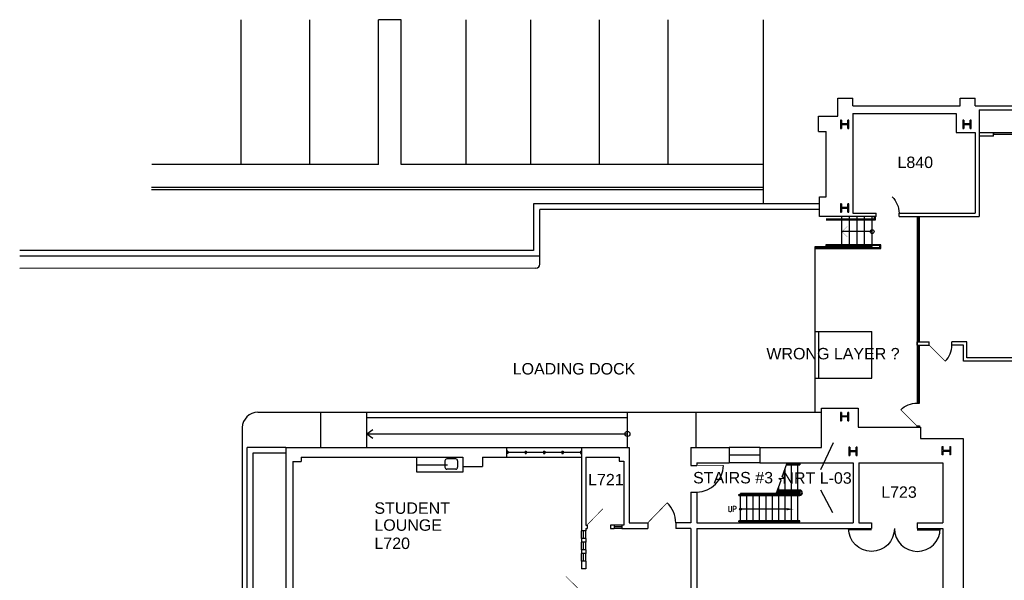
# Model space of a CAD drawing. Extents: x 1029 to 4798, y 49 to 3217.
# Tile 2 of 5: x 1029 to 2578, y 2334 to 3217. Entities that reach past the tile are written whole.
import ezdxf

# ---------------------------------------------------------------- set-up
doc = ezdxf.new("R2010")
doc.units = 0
doc.header["$LTSCALE"] = 96
doc.header["$MEASUREMENT"] = 0
doc.linetypes.add('DASHED', pattern=[0.75, 0.5, -0.25])
doc.layers.get('0').update_dxf_attribs({"linetype": 'CONTINUOUS'})
doc.layers.get('DEFPOINTS').update_dxf_attribs({"color": 31, "linetype": 'CONTINUOUS'})
for name, color, linetype in [('A-ANNO-TEXT', 4, 'CONTINUOUS'), ('A-ANNO-TEXT-CTC', 181, 'CONTINUOUS'), ('A-CASE-OVHD', 1, 'DASHED'), ('A-COLS', 1, 'CONTINUOUS'), ('A-DOOR', 2, 'CONTINUOUS'), ('A-FLOR-CASE', 3, 'CONTINUOUS'), ('A-FLOR-STRS', 2, 'CONTINUOUS'), ('A-GLAZ', 2, 'CONTINUOUS'), ('A-ROOF', 1, 'CONTINUOUS'), ('A-WALL-FULL', 6, 'CONTINUOUS'), ('A-WALL-SILL', 1, 'CONTINUOUS'), ('C-PKNG', 2, 'CONTINUOUS'), ('P-FIXT', 3, 'CONTINUOUS')]:
    doc.layers.add(name, color=color, linetype=linetype)
doc.styles.add('ARIAL', font='arial.ttf')
doc.styles.add('PP-FPLL-unverified$0$STANDARD', font='ROMANS.shx', dxfattribs={"width": 0.85})
doc.styles.get("Standard").update_dxf_attribs({"font": 'ROMANS.shx', "width": 0.85})

# ---------------------------------------------------------------- blocks, each defined once
blk = doc.blocks.new('180S1')
blk.add_line((-0.5, 0.0625), (-1.5, 0.0625))
blk.add_arc((-0.5, 0), 1, 0, 180)
blk = doc.blocks.new('DOOR-E')
at = {"const_width": 0.001}
blk.add_lwpolyline([(0, 0), (-0.707, 0.707)], dxfattribs=at)
blk.add_arc((0, 0), 1, 135, 180)
blk = doc.blocks.new('PP-FPLL-unverified$0$180S1')
blk.add_line((-0.5, 0.0625), (-1.5, 0.0625))
blk.add_arc((-0.5, 0), 1, 0, 180)
blk = doc.blocks.new('DOOR')
at = {"const_width": 0.0278}
blk.add_lwpolyline([(0, 0), (-0.707, 0.707)], dxfattribs=at)
blk.add_arc((0, 0), 1, 135, 180)

msp = doc.modelspace()

# ---------------------------------------------------------------- linework, layer by layer
at = {"layer": 'A-ANNO-TEXT'}
for p, q in [((2370, 2883.2), (2322.5, 2883.2)), ((2235.5, 2446.3), (2163, 2446.3)), ((2235.5, 2446.3), (2163, 2446.3))]:
    msp.add_line(p, q, dxfattribs=at)
at = {"layer": 'A-ANNO-TEXT', "const_width": 0.388}
msp.add_lwpolyline([(2331, 2874.7), (2322.5, 2883.2), (2331, 2891.7)], dxfattribs=at)
at = {"layer": 'A-ANNO-TEXT'}
for centre, radius in [((2370, 2883.2), 3), ((2163, 2446.3), 1.44), ((2163, 2446.3), 1.44)]:
    msp.add_circle(centre, radius, dxfattribs=at)
msp.add_solid([(2235.5, 2444.5), (2235.5, 2448.1), (2246.3, 2446.3)], dxfattribs=at)
msp.add_solid([(2235.5, 2444.5), (2235.5, 2448.1), (2246.3, 2446.3)], dxfattribs=at)
at = {"layer": 'A-ANNO-TEXT-CTC'}
for p, q in [((2289.4, 2508.7), (2309, 2551.5)), ((2288.6, 2476.7), (2307.5, 2441.1))]:
    msp.add_line(p, q, dxfattribs=at)
at = {"layer": 'A-CASE-OVHD'}
msp.add_line((1654, 2516.3), (1654, 2528.3), dxfattribs=at)
msp.add_lwpolyline([(1654, 2516.3), (1726, 2516.3)], dxfattribs=at)
at = {"layer": 'A-COLS'}
for p, q in [((2320.3, 3058.5), (2320.3, 3045.5)), ((2321.6, 3058.5), (2320.3, 3058.5)), ((2321.6, 3058.5), (2321.6, 3052.7)), ((2331.9, 3052.7), (2321.6, 3052.7)), ((2331.9, 3051.3), (2321.6, 3051.3)), ((2321.6, 3051.3), (2321.6, 3045.5)), ((2333.3, 3058.5), (2331.9, 3058.5)), ((2331.9, 3052.7), (2331.9, 3058.5)), ((2331.9, 3045.5), (2331.9, 3051.3)), ((2333.3, 3045.5), (2333.3, 3058.5)), ((2512.5, 3058.5), (2512.5, 3045.5)), ((2513.9, 3058.5), (2512.5, 3058.5)), ((2513.9, 3058.5), (2513.9, 3052.7)), ((2524.1, 3052.7), (2513.9, 3052.7)), ((2524.1, 3051.3), (2513.9, 3051.3)), ((2513.9, 3051.3), (2513.9, 3045.5)), ((2525.5, 3058.5), (2524.1, 3058.5)), ((2524.1, 3052.7), (2524.1, 3058.5)), ((2524.1, 3045.5), (2524.1, 3051.3)), ((2525.5, 3045.5), (2525.5, 3058.5)), ((2320.3, 3045.5), (2321.6, 3045.5)), ((2331.9, 3045.5), (2333.3, 3045.5)), ((2512.5, 3045.5), (2513.9, 3045.5)), ((2524.1, 3045.5), (2525.5, 3045.5)), ((2320.3, 2927), (2320.3, 2914)), ((2321.6, 2927), (2320.3, 2927)), ((2321.6, 2927), (2321.6, 2921.2)), ((2333.3, 2927), (2331.9, 2927)), ((2331.9, 2921.2), (2331.9, 2927)), ((2333.3, 2914), (2333.3, 2927)), ((2320.3, 2914), (2321.6, 2914)), ((2331.9, 2921.2), (2321.6, 2921.2)), ((2331.9, 2919.8), (2321.6, 2919.8)), ((2321.6, 2919.8), (2321.6, 2914)), ((2331.9, 2914), (2331.9, 2919.8)), ((2331.9, 2914), (2333.3, 2914)), ((2320.3, 2598.6), (2320.3, 2585.6)), ((2321.6, 2598.6), (2320.3, 2598.6)), ((2321.6, 2598.6), (2321.6, 2592.8)), ((2331.9, 2592.8), (2321.6, 2592.8)), ((2331.9, 2591.4), (2321.6, 2591.4)), ((2321.6, 2591.4), (2321.6, 2585.6)), ((2333.3, 2598.6), (2331.9, 2598.6)), ((2331.9, 2592.8), (2331.9, 2598.6)), ((2331.9, 2585.6), (2331.9, 2591.4)), ((2333.3, 2585.6), (2333.3, 2598.6)), ((2320.3, 2585.6), (2321.6, 2585.6)), ((2331.9, 2585.6), (2333.3, 2585.6)), ((2333.3, 2543.9), (2333.3, 2530.9)), ((2334.6, 2543.9), (2333.3, 2543.9)), ((2334.6, 2543.9), (2334.6, 2538.1)), ((2346.2, 2543.9), (2344.9, 2543.9)), ((2344.9, 2538.1), (2344.9, 2543.9)), ((2346.2, 2530.9), (2346.2, 2543.9)), ((2480.3, 2544.9), (2481.6, 2544.9)), ((2480.3, 2531.9), (2480.3, 2544.9)), ((2481.6, 2539.1), (2481.6, 2544.9)), ((2491.9, 2544.9), (2491.9, 2539.1)), ((2491.9, 2544.9), (2493.3, 2544.9)), ((2493.3, 2544.9), (2493.3, 2531.9)), ((2333.3, 2530.9), (2334.6, 2530.9)), ((2344.9, 2538.1), (2334.6, 2538.1)), ((2344.9, 2536.7), (2334.6, 2536.7)), ((2334.6, 2536.7), (2334.6, 2530.9)), ((2344.9, 2530.9), (2344.9, 2536.7)), ((2344.9, 2530.9), (2346.2, 2530.9)), ((2481.6, 2531.9), (2480.3, 2531.9)), ((2481.6, 2539.1), (2491.9, 2539.1)), ((2481.6, 2531.9), (2481.6, 2537.7)), ((2481.6, 2537.7), (2491.9, 2537.7)), ((2491.9, 2537.7), (2491.9, 2531.9)), ((2493.3, 2531.9), (2491.9, 2531.9))]:
    msp.add_line(p, q, dxfattribs=at)
at = {"layer": 'A-DOOR'}
msp.add_line((2193.1, 2531.3), (2145.1, 2531.3), dxfattribs=at)
msp.add_lwpolyline([(2596.8, 3038.6), (2560.7, 3038.6), (2560.7, 3036.8), (2632.8, 3036.8)], dxfattribs=at)
for points, const_width in [([(2094, 2515.3), (2136, 2515.3)], 1.25), ([(2017, 2424.8), (2047.6, 2456.4)], 1.22)]:
    msp.add_lwpolyline(points, dxfattribs=dict(at, const_width=const_width))
for points, format in [([(1958.5, 2421.3, 0, 0, 0.223648), (1946.4, 2447, 0.925, 0.925, 0), (1921.5, 2421.3, 0, 0, 0)], "xyseb"), ([(2061, 2424.8, 0.202787), (2047.6, 2456.4)], "xyb"), ([(1913, 2352.3, 0, 0, 0.223648), (1888, 2340.6, 0.9, 0.9, 0), (1913, 2316.3, 0, 0, 0)], "xyseb")]:
    msp.add_lwpolyline(points, format=format, dxfattribs=at)
msp.add_arc((2094, 2515.3), 42, 270, 0, dxfattribs=at)
at = {"layer": 'A-FLOR-CASE'}
msp.add_lwpolyline([(1726, 2513.3), (1726, 2504.3), (1654, 2504.3), (1654, 2528.3)], dxfattribs=at)
at = {"layer": 'A-FLOR-STRS'}
for p, q in [((2322.5, 2859.6), (2322.5, 2906.8)), ((2334.4, 2859.6), (2334.4, 2906.8)), ((2346.2, 2859.6), (2346.2, 2906.8)), ((2358.1, 2859.6), (2358.1, 2906.8)), ((2370, 2859.6), (2370, 2906.8)), ((2280.5, 2859.6), (2370, 2859.6)), ((2228.4, 2497), (2236.4, 2519.3)), ((2233, 2476.3), (2233, 2510)), ((2235.4, 2516.3), (2256, 2516.3)), ((2235.9, 2517.8), (2256, 2517.8)), ((2243, 2517.8), (2243, 2519.3)), ((2243, 2476.3), (2243, 2516.3)), ((2253, 2517.8), (2253, 2519.3)), ((2253, 2476.3), (2253, 2516.3)), ((2256, 2517.8), (2256, 2516.3)), ((2223.4, 2494.5), (2231.2, 2495.2)), ((2226.7, 2492), (2223.4, 2494.5)), ((2231.2, 2495.2), (2228.4, 2497)), ((2219, 2470.7), (2226.7, 2492)), ((2223, 2476.3), (2223, 2482.1)), ((2160, 2469.3), (2256, 2469.3)), ((2160, 2467.8), (2160, 2469.3)), ((2160, 2467.8), (2256, 2467.8)), ((2256, 2470.8), (2163, 2470.8)), ((2163, 2469.3), (2163, 2470.8)), ((2163, 2424.8), (2163, 2467.8)), ((2173, 2469.3), (2173, 2470.8)), ((2173, 2424.8), (2173, 2467.8)), ((2183, 2469.3), (2183, 2470.8)), ((2183, 2424.8), (2183, 2467.8)), ((2193, 2469.3), (2193, 2470.8)), ((2193, 2424.8), (2193, 2467.8)), ((2203, 2469.3), (2203, 2470.8)), ((2203, 2424.8), (2203, 2467.8)), ((2213, 2469.3), (2213, 2470.8)), ((2213, 2427.8), (2213, 2467.8)), ((2219.8, 2473.3), (2256, 2473.3)), ((2256, 2474.8), (2220.4, 2474.8)), ((2256, 2476.3), (2220.9, 2476.3)), ((2223, 2473.3), (2223, 2474.8)), ((2223, 2469.3), (2223, 2470.8)), ((2223, 2427.8), (2223, 2467.8)), ((2233, 2473.3), (2233, 2474.8)), ((2233, 2469.3), (2233, 2470.8)), ((2233, 2427.8), (2233, 2467.8)), ((2243, 2473.3), (2243, 2474.8)), ((2243, 2469.3), (2243, 2470.8)), ((2243, 2427.8), (2243, 2467.8)), ((2253, 2473.3), (2253, 2474.8)), ((2253, 2469.3), (2253, 2470.8)), ((2253, 2427.8), (2253, 2467.8)), ((2256, 2470.8), (2256, 2473.3)), ((2256, 2427.8), (2160, 2427.8)), ((2160, 2426.3), (2160, 2427.8)), ((2256, 2426.3), (2160, 2426.3)), ((2213, 2424.8), (2213, 2426.3)), ((2223, 2424.8), (2223, 2426.3)), ((2233, 2424.8), (2233, 2426.3)), ((2243, 2424.8), (2243, 2426.3)), ((2253, 2424.8), (2253, 2426.3)), ((2256, 2426.3), (2256, 2427.8))]:
    msp.add_line(p, q, dxfattribs=at)
for points in [[(2297.7, 2903.1), (2373.3, 2903.1)], [(2297.8, 2901.6), (2374.8, 2901.6)]]:
    msp.add_lwpolyline(points, dxfattribs=at)
for points in [[(2373.3, 2903.1, 0.414214), (2373.5, 2903.3), (2373.5, 2906.8)], [(2374.8, 2901.6, 0.414214), (2375, 2901.8), (2375, 2906.8)], [(2281.2, 2856.6), (2383.4, 2856.6, 0.414214), (2383.5, 2856.7), (2383.5, 2862.4, 0.414214), (2383.4, 2862.6), (2297.3, 2862.6, 0.414214), (2297, 2862.3), (2297, 2859.6)], [(2281.2, 2858.1), (2381.9, 2858.1, 0.414214), (2382, 2858.2), (2382, 2860.9, 0.414214), (2381.9, 2861.1), (2298.8, 2861.1, 0.414214), (2298.5, 2860.8), (2298.5, 2859.6)]]:
    msp.add_lwpolyline(points, format="xyb", dxfattribs=at)
for radius in [4.25, 2.75]:
    msp.add_arc((2256, 2472.1), radius, 270, 90, dxfattribs=at)
at = {"layer": 'A-GLAZ'}
for p, q in [((2442.5, 2904.8), (2442.5, 2857.8)), ((2442.5, 2856.1), (2442.5, 2809.1)), ((2442.5, 2807.3), (2442.5, 2760.3)), ((2442.5, 2758.6), (2442.5, 2711.6)), ((2442.5, 2702.8), (2442.5, 2659.8)), ((2442.5, 2658.1), (2442.5, 2615.1)), ((1797, 2537.8), (1795, 2537.8)), ((1797, 2533.8), (1795, 2533.8)), ((1797, 2537.8), (1797, 2533.8)), ((1797, 2535.8), (1824, 2535.8)), ((1824, 2537.8), (1824, 2533.8)), ((1824, 2537.8), (1826, 2537.8)), ((1824, 2533.8), (1826, 2533.8)), ((1826, 2537.8), (1826, 2533.8)), ((1826, 2535.8), (1853, 2535.8)), ((1853, 2537.8), (1853, 2533.8)), ((1853, 2537.8), (1855, 2537.8)), ((1853, 2533.8), (1855, 2533.8)), ((1855, 2537.8), (1855, 2533.8)), ((1855, 2535.8), (1882, 2535.8)), ((1882, 2537.8), (1882, 2533.8)), ((1882, 2537.8), (1884, 2537.8)), ((1882, 2533.8), (1884, 2533.8)), ((1884, 2537.8), (1884, 2533.8)), ((1884, 2535.8), (1911, 2535.8)), ((1911, 2537.8), (1911, 2533.8)), ((1911, 2537.8), (1913, 2537.8)), ((1911, 2533.8), (1913, 2533.8)), ((1976, 2418.6), (1964, 2418.6)), ((1916.2, 2400.3), (1916.2, 2412.3)), ((1916.2, 2382.3), (1916.2, 2394.3)), ((1916.2, 2364.3), (1916.2, 2376.3))]:
    msp.add_line(p, q, dxfattribs=at)
at = {"layer": 'A-ROOF'}
for p, q in [((1403.8, 2598.8), (2290.2, 2598.8)), ((1503, 2543.3), (1503, 2598.8)), ((1575, 2543.3), (1575, 2598.8)), ((1575, 2590.8), (1985, 2590.8)), ((1985, 2543.3), (1985, 2598.8)), ((2093, 2543.3), (2093, 2598.8)), ((1379, 2574.8), (1379, 1572.2)), ((1575, 2564.8), (1584.5, 2571.6)), ((1575, 2564.8), (1985, 2564.8)), ((1575, 2564.8), (1584.5, 2558.1)), ((1387, 1649.3), (1387, 2543.3)), ((1448, 2543.3), (1387, 2543.3)), ((1396, 2534.3), (1396, 2301.8)), ((1448, 2534.3), (1396, 2534.3))]:
    msp.add_line(p, q, dxfattribs=at)
msp.add_circle((1985, 2564.8), 4, dxfattribs=at)
msp.add_arc((1404.3, 2573.5), 25.3, 91.2457, 176.9915, dxfattribs=at)
at = {"layer": 'A-WALL-FULL'}
for p, q in [((2315.8, 3093.3), (2339.8, 3093.3)), ((2315.8, 3065), (2315.8, 3093.3)), ((2339.8, 3081.3), (2339.8, 3093.3)), ((2508.2, 3081.3), (2508.2, 3093.3)), ((2508.2, 3093.3), (2532.2, 3093.3)), ((2532.2, 3081.3), (2532.2, 3093.3)), ((2339.8, 3081.3), (2508.2, 3081.3)), ((2339.8, 3069.3), (2339.8, 2912.3)), ((2339.8, 3069.3), (2502.2, 3069.3)), ((2502.2, 3069.3), (2502.2, 3039.3)), ((2532.2, 3081.3), (2699, 3081.3)), ((2538.2, 3074.8), (2691.2, 3074.8)), ((2538.2, 3074.8), (2538.2, 2906.8)), ((2285.8, 3065), (2315.8, 3065)), ((2285.8, 3041), (2285.8, 3065)), ((2285.8, 3041), (2297.8, 3041)), ((2297.8, 2938), (2297.8, 3041)), ((2502.2, 3039.3), (2532.2, 3039.3)), ((2532.2, 3039.3), (2532.2, 2912.3)), ((2560.7, 3038.6), (2538.2, 3038.6)), ((2560.7, 3033.3), (2560.7, 3038.6)), ((2560.7, 3033.3), (2538.2, 3033.3)), ((2287, 2938), (2297.8, 2938)), ((2287, 2926.8), (1837.5, 2926.8)), ((1837.5, 2926.8), (1837.5, 2853.3)), ((2287, 2917.8), (1847.2, 2917.8)), ((1847.2, 2831.9), (1847.2, 2917.8)), ((2339.8, 2912.3), (2376.2, 2912.3)), ((2376.2, 2906.8), (2376.2, 2912.3)), ((2412.2, 2906.8), (2412.2, 2912.3)), ((2412.2, 2912.3), (2532.2, 2912.3)), ((2412.2, 2906.8), (2538.2, 2906.8)), ((1837.5, 2853.3), (1029.2, 2853.3)), ((2280.5, 2598.8), (2280.5, 2859.6)), ((1847.2, 2844.3), (1029.2, 2844.3)), ((1841.2, 2825.9), (1029.2, 2825.3)), ((2280.3, 2726.1), (2369.5, 2726.1)), ((2285.5, 2726.1), (2285.5, 2652.3)), ((2369.5, 2652.3), (2369.5, 2726.1)), ((2440.5, 2709.8), (2459.5, 2709.8)), ((2440.5, 2704.6), (2440.5, 2709.8)), ((2440.5, 2704.6), (2459.5, 2704.6)), ((2459.5, 2704.6), (2459.5, 2709.8)), ((2495.5, 2704.6), (2495.5, 2709.8)), ((2518.7, 2709.8), (2495.5, 2709.8)), ((2513.5, 2704.6), (2495.5, 2704.6)), ((2513.5, 2679.3), (2513.5, 2704.6)), ((2518.7, 2684.6), (2518.7, 2709.8)), ((2847, 2679.3), (2513.5, 2679.3)), ((2841.8, 2684.6), (2518.7, 2684.6)), ((2280.5, 2652.3), (2369.5, 2652.3)), ((2290.2, 2605.1), (2348, 2605.1)), ((2290.2, 2543.3), (2290.2, 2605.1)), ((2348, 2605.1), (2348, 2575.3)), ((2348, 2575.3), (2446, 2575.3)), ((2446, 2575.3), (2446, 2557.6)), ((2446, 2557.6), (2513.2, 2557.6)), ((2513.2, 2557.6), (2513.2, 1994.6)), ((1448, 2543.3), (1448, 1421.3)), ((1448, 2543.3), (1795, 2543.3)), ((1795, 2543.3), (1795, 2528.3)), ((1913, 2543.3), (1913, 2412.3)), ((1913, 2543.3), (1988, 2543.3)), ((1988, 2543.3), (1988, 2424.8)), ((2085, 2543.3), (2085, 2515.3)), ((2085, 2543.3), (2145.1, 2543.3)), ((2145.1, 2543.3), (2145.1, 2519.3)), ((2193.1, 2543.3), (2193.1, 2519.3)), ((2193.1, 2543.3), (2290.2, 2543.3)), ((1472, 2528.3), (1472, 2521.3)), ((1472, 2528.3), (1726, 2528.3)), ((1726, 2528.3), (1726, 2513.3)), ((1757, 2528.3), (1757, 2513.3)), ((1757, 2528.3), (1795, 2528.3)), ((1919.5, 2528.3), (1919.5, 2421.3)), ((1919.5, 2528.3), (1972, 2528.3)), ((1972, 2528.3), (1972, 2521.8)), ((1459, 2521.3), (1472, 2521.3)), ((1459, 2521.3), (1459, 2312.3)), ((1726, 2513.3), (1757, 2513.3)), ((1972, 2521.8), (1979.5, 2521.8)), ((1979.5, 2521.8), (1979.5, 2421.3)), ((2085, 2515.3), (2094, 2515.3)), ((2094, 2519.3), (2094, 2515.3)), ((2094, 2519.3), (2145.1, 2519.3)), ((2193.1, 2519.3), (2340, 2519.3)), ((2340, 2519.3), (2340, 2424.8)), ((2349, 2519.3), (2349, 2424.8)), ((2349, 2519.3), (2481, 2519.3)), ((2481, 2519.3), (2481, 2424.8)), ((2085, 2473.3), (2085, 2424.8)), ((2085, 2473.3), (2094, 2473.3)), ((2094, 2473.3), (2094, 2424.8)), ((1919.5, 2421.3), (1921.5, 2421.3)), ((1921.5, 2421.3), (1921.5, 2415.8)), ((1958.5, 2421.3), (1958.5, 2415.8)), ((1964, 2421.3), (1958.5, 2421.3)), ((1964, 2421.3), (1964, 2415.8)), ((1976, 2421.3), (1976, 2415.8)), ((1979.5, 2421.3), (1976, 2421.3)), ((1988, 2424.8), (2017, 2424.8)), ((2017, 2424.8), (2017, 2415.8)), ((2061, 2424.8), (2061, 2415.8)), ((2085, 2424.8), (2061, 2424.8)), ((2094, 2424.8), (2340, 2424.8)), ((2349, 2424.8), (2369, 2424.8)), ((2369, 2424.8), (2369, 2415.8)), ((2441, 2424.8), (2441, 2415.8)), ((2441, 2424.8), (2481, 2424.8)), ((1919.5, 2412.3), (1913, 2412.3)), ((1919.5, 2415.8), (1921.5, 2415.8)), ((1919.5, 2415.8), (1919.5, 2412.3)), ((1958.5, 2415.8), (1964, 2415.8)), ((1976, 2415.8), (2017, 2415.8)), ((2085, 2415.8), (2061, 2415.8)), ((2085, 2415.8), (2085, 1997.3)), ((2094, 2415.8), (2094, 2309.3)), ((2094, 2415.8), (2369, 2415.8)), ((2441, 2415.8), (2481, 2415.8)), ((2481, 2415.8), (2481, 2309.3)), ((1919.5, 2400.3), (1913, 2400.3)), ((1913, 2400.3), (1913, 2394.3)), ((1919.5, 2394.3), (1913, 2394.3)), ((1919.5, 2400.3), (1919.5, 2394.3)), ((1919.5, 2382.3), (1913, 2382.3)), ((1913, 2382.3), (1913, 2376.3)), ((1919.5, 2376.3), (1913, 2376.3)), ((1919.5, 2382.3), (1919.5, 2376.3)), ((1919.5, 2364.3), (1913, 2364.3)), ((1913, 2364.3), (1913, 2352.3)), ((1919.5, 2364.3), (1919.5, 2352.3)), ((1919.5, 2352.3), (1913, 2352.3))]:
    msp.add_line(p, q, dxfattribs=at)
msp.add_lwpolyline([(2376.2, 2906.8), (2287, 2906.8), (2287, 2938)], dxfattribs=at)
msp.add_arc((1841.2, 2831.9), 6, 270, 0, dxfattribs=at)
at = {"layer": 'A-WALL-SILL'}
for p, q in [((2440.5, 2906.6), (2444.5, 2906.6)), ((2444.5, 2709.8), (2444.5, 2906.6)), ((2440.5, 2857.8), (2444.5, 2857.8)), ((2440.5, 2809.1), (2444.5, 2809.1)), ((2440.5, 2760.3), (2444.5, 2760.3)), ((2440.5, 2711.6), (2444.5, 2711.6)), ((2440.5, 2704.6), (2444.5, 2704.6)), ((2440.5, 2659.8), (2444.5, 2659.8)), ((2440.5, 2615.1), (2444.5, 2615.1)), ((1795, 2543.3), (1913, 2543.3)), ((2193.1, 2543.3), (2145.1, 2543.3)), ((1795, 2528.3), (1913, 2528.3)), ((2193.1, 2519.3), (2145.1, 2519.3)), ((1976, 2421.3), (1964, 2421.3)), ((1913, 2400.3), (1913, 2412.3)), ((1919.5, 2400.3), (1919.5, 2412.3)), ((1976, 2415.8), (1964, 2415.8)), ((1913, 2382.3), (1913, 2394.3)), ((1919.5, 2382.3), (1919.5, 2394.3)), ((1913, 2364.3), (1913, 2376.3)), ((1919.5, 2364.3), (1919.5, 2376.3))]:
    msp.add_line(p, q, dxfattribs=at)
for points in [[(2440.5, 2906.6), (2440.5, 2613.3), (2444.5, 2613.3), (2444.5, 2704.6)], [(2444.5, 2904.8), (2440.5, 2904.8)], [(2444.5, 2856.1), (2440.5, 2856.1)], [(2444.5, 2807.3), (2440.5, 2807.3)], [(2444.5, 2758.6), (2440.5, 2758.6)], [(2444.5, 2709.8), (2440.5, 2709.8)], [(2444.5, 2702.8), (2440.5, 2702.8)], [(2444.5, 2658.1), (2440.5, 2658.1)]]:
    msp.add_lwpolyline(points, dxfattribs=at)
msp.add_lwpolyline([(2444.5, 2577.3), (2444.5, 2575.6), (2440.5, 2575.6), (2440.5, 2577.3)], close=True, dxfattribs=at)
at = {"layer": 'C-PKNG'}
for p, q in [((1377.3, 2988.8), (1377.3, 3216.8)), ((1485.3, 2988.8), (1485.3, 3216.8)), ((1593.3, 2988.8), (1593.3, 3216.8)), ((1629.3, 3216.8), (1593.3, 3216.8)), ((1629.3, 2988.8), (1629.3, 3216.8)), ((1731.3, 2988.8), (1731.3, 3216.8)), ((1833.3, 2988.8), (1833.3, 3216.8)), ((1941.3, 2988.8), (1941.3, 3216.8)), ((2049.3, 2988.8), (2049.3, 3216.8)), ((2199.3, 2926.8), (2199.3, 3216.8)), ((1593.3, 2988.8), (1236.9, 2988.8)), ((2199.3, 2988.8), (1629.3, 2988.8)), ((2199.3, 2952.8), (1236.3, 2952.8)), ((2199.3, 2948.8), (1236.3, 2948.8))]:
    msp.add_line(p, q, dxfattribs=at)
at = {"layer": 'P-FIXT'}
for p, q in [((1715, 2525.3), (1701, 2525.3)), ((1698, 2522.3), (1698, 2512.3)), ((1715, 2509.3), (1701, 2509.3)), ((1718, 2522.3), (1718, 2512.3))]:
    msp.add_line(p, q, dxfattribs=at)
for centre, start, end in [((1701, 2522.3), 90, 180), ((1715, 2522.3), 0, 90), ((1701, 2512.3), 180, 270), ((1715, 2512.3), 270, 0)]:
    msp.add_arc(centre, 3, start, end, dxfattribs=at)

# ---------------------------------------------------------------- block references
at = {"layer": 'A-DOOR', "xscale": -36, "yscale": 36, "zscale": 36}
msp.add_blockref('DOOR-E', (2376.2, 2912.3), dxfattribs=at)
at = {"layer": 'A-DOOR', "yscale": 36, "zscale": 36}
for name, p, xscale, rotation in [('DOOR', (2459.5, 2704.6), 36, 180.0000000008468), ('DOOR', (2440.5, 2577.3), -36, 90), ('180S1', (2387, 2415.8), -36, 180), ('PP-FPLL-unverified$0$180S1', (2387, 2415.8), -36, 180), ('180S1', (2423, 2415.8), 36, 180), ('PP-FPLL-unverified$0$180S1', (2423, 2415.8), 36, 180)]:
    msp.add_blockref(name, p, dxfattribs=dict(at, xscale=xscale, rotation=rotation))

# ---------------------------------------------------------------- texts
at = {"layer": 'A-ANNO-TEXT', "style": 'ARIAL'}
for s, p in [('LOADING DOCK', (1804.6, 2658.3)), ('L721', (1923.2, 2483.8)), ('STAIRS #3', (2088.3, 2486.9)), ('L723', (2384.2, 2464.2)), ('STUDENT', (1587.1, 2439)), ('LOUNGE', (1587.1, 2412.3)), ('L720', (1587.1, 2383.6))]:
    msp.add_text(s, height=18, dxfattribs=at).set_placement(p)
at = {"layer": 'A-ANNO-TEXT', "width": 0.85}
msp.add_text('UP', height=9, dxfattribs=at).set_placement((2143, 2442))
at = {"layer": 'A-ANNO-TEXT', "style": 'PP-FPLL-unverified$0$STANDARD', "width": 0.85}
msp.add_text('UP', height=9, dxfattribs=at).set_placement((2143, 2442))
at = {"layer": 'A-ANNO-TEXT-CTC', "style": 'ARIAL'}
for s, p in [('L840', (2409.8, 2983.3)), ('NRT L-03', (2228.8, 2486.4))]:
    msp.add_text(s, height=18, dxfattribs=at).set_placement(p)
at = {"layer": 'DEFPOINTS', "style": 'ARIAL'}
msp.add_text('WRONG LAYER ?', height=18, dxfattribs=at).set_placement((2203.6, 2682.1))

doc.saveas('drawing.dxf')
